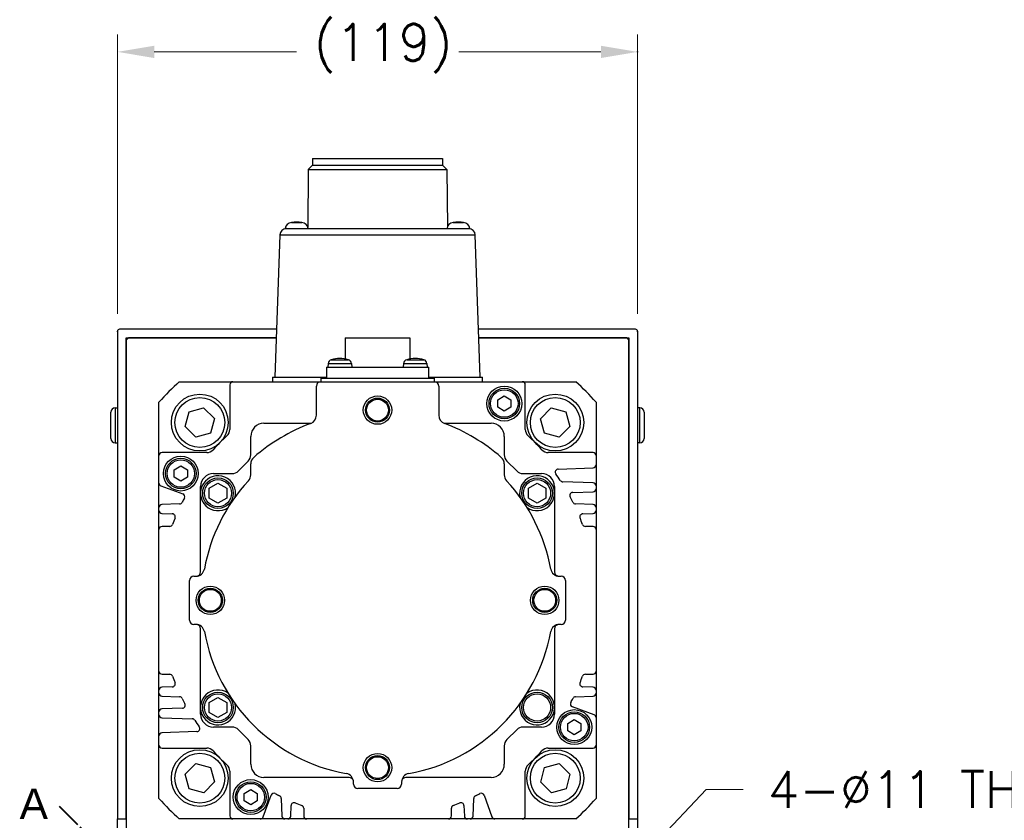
# Model space of a CAD drawing. Extents: x 22980 to 24665, y 3140 to 4328.
# Tile 7 of 19: x 24304 to 24529, y 3641 to 3824. Entities that reach past the tile are written whole.
import ezdxf

# ---------------------------------------------------------------- set-up
doc = ezdxf.new("R2010")
doc.units = 0
doc.header["$LTSCALE"] = 25.4
doc.linetypes.add('CHAIN', pattern=[0.3543, 0.2362, -0.0295, 0.0591, -0.0295])
doc.layers.get('0').update_dxf_attribs({"linetype": 'CONTINUOUS'})
doc.layers.add('ATA-DIM', color=252, linetype='CONTINUOUS', lineweight=25)
doc.layers.add('ATA-SECTION', color=3, linetype='CHAIN', lineweight=40)
doc.styles.get("Standard").update_dxf_attribs({"font": 'simplex.shx'})
doc.styles.add('주 문자 (ISO)', font='arial.ttf')
doc.dimstyles.new('ata_A1', dxfattribs={"dimtxt": 4.2, "dimasz": 4.2, "dimexe": 2, "dimexo": 2, "dimgap": 2, "dimtad": 0, "dimtih": 1, "dimtoh": 1, "dimdec": 6, "dimdsep": 46, "dimtxsty": 'Standard', "dimcen": 0, "dimclrd": 252, "dimclre": 252, "dimclrt": 4, "dimadec": 6, "dimazin": 2, "dimtfac": 1, "dimtdec": 6, "dimtofl": 0, "dimtmove": 0, "dimatfit": 3, "dimfxl": 0, "dimtolj": 1, "dimtzin": 0, "dimlwd": 0, "dimlwe": 0, "dimarcsym": 0})

# ---------------------------------------------------------------- blocks, each defined once
blk = doc.blocks.new('*D12288')
at = {"color": 0}
for p in [(24433.36, 3619.69), (24425.77, 3611.73)]:
    blk.add_point(p, dxfattribs=at)
at = {"layer": 'ATA-DIM', "color": 252, "lineweight": 0}
for p, q in [((24460.59, 3648.25), (24439.16, 3625.77)), ((24469.01, 3648.25), (24460.59, 3648.25))]:
    blk.add_line(p, q, dxfattribs=at)
at = {"layer": 'ATA-DIM', "color": 252}
blk.add_solid([(24438.15, 3626.74), (24440.17, 3624.81), (24433.36, 3619.69)], dxfattribs=at)
at = {"layer": 'ATA-DIM', "color": 4, "ltscale": 0.2, "insert": (24511.19, 3648.25), "char_height": 8.4, "attachment_point": 5}
blk.add_mtext('4-%%c11 THRU', dxfattribs=at)
blk = doc.blocks.new('*D12280')
at = {"color": 0}
for p in [(24444.88, 3816.93), (24325.88, 3753.02), (24444.88, 3753.02)]:
    blk.add_point(p, dxfattribs=at)
at = {"layer": 'ATA-DIM', "color": 252, "lineweight": 0}
for p, q in [((24325.88, 3757.02), (24325.88, 3820.93)), ((24444.88, 3757.02), (24444.88, 3820.93)), ((24334.28, 3816.93), (24366.8, 3816.93)), ((24436.48, 3816.93), (24403.95, 3816.93))]:
    blk.add_line(p, q, dxfattribs=at)
at = {"layer": 'ATA-DIM', "color": 252}
for points in [[(24334.28, 3818.33), (24334.28, 3815.53), (24325.88, 3816.93)], [(24436.48, 3815.53), (24436.48, 3818.33), (24444.88, 3816.93)]]:
    blk.add_solid(points, dxfattribs=at)
at = {"layer": 'ATA-DIM', "color": 4, "ltscale": 0.2, "insert": (24370.8, 3823.31), "char_height": 8.4, "attachment_point": 1}
blk.add_mtext('\\A1;(119)', dxfattribs=at)

msp = doc.modelspace()

# ---------------------------------------------------------------- linework, layer by layer
for p, q in [((24370.5054816, 3791.0185279), (24369.5054816, 3790.0185279)), ((24370.5054816, 3792.5185279), (24370.5054816, 3791.0185279)), ((24370.5054816, 3792.5185279), (24400.2454816, 3792.5185279)), ((24370.5054816, 3791.0185279), (24400.2454816, 3791.0185279)), ((24400.2454816, 3792.5185279), (24400.2454816, 3791.0185279)), ((24400.2454816, 3791.0185279), (24401.2454816, 3790.0185279)), ((24369.5054816, 3790.0185279), (24369.4081079, 3776.8730806)), ((24369.5054816, 3790.0185279), (24401.2454816, 3790.0185279)), ((24401.2454816, 3790.0185279), (24401.3428552, 3776.8730806)), ((24365.6735877, 3777.9145739), (24368.0773754, 3777.9145739)), ((24402.6735877, 3777.9145739), (24405.0773754, 3777.9145739)), ((24364.2754816, 3776.5185279), (24364.5113209, 3776.5185279)), ((24364.5113209, 3776.5185279), (24406.2396422, 3776.5185279)), ((24406.2396422, 3776.5185279), (24406.4754816, 3776.5185279)), ((24363.0122346, 3775.0708771), (24361.8754816, 3742.5185279)), ((24363.0122346, 3775.0708771), (24407.7387285, 3775.0708771)), ((24408.8754816, 3742.5185279), (24407.7387285, 3775.0708771)), ((24325.8754816, 3753.0185279), (24325.8754816, 3641.5185279)), ((24362.25961, 3753.5185279), (24326.3754816, 3753.5185279)), ((24444.3754816, 3753.5185279), (24408.4913531, 3753.5185279)), ((24444.8754816, 3753.0185279), (24444.8754816, 3641.5185279)), ((24327.8754816, 3751.0185279), (24328.3754816, 3751.5185279)), ((24327.8754816, 3641.5185279), (24327.8754816, 3751.5185279)), ((24327.8754816, 3751.5185279), (24362.1897685, 3751.5185279)), ((24327.8754816, 3751.0185279), (24327.8754816, 3619.6719286)), ((24362.1897685, 3751.5185279), (24328.3754816, 3751.5185279)), ((24377.9754816, 3751.5185279), (24377.9754816, 3746.7096163)), ((24377.9754816, 3751.5185279), (24392.7754816, 3751.5185279)), ((24392.7754816, 3751.5185279), (24392.7754816, 3746.7096163)), ((24408.5611946, 3751.5185279), (24442.8754816, 3751.5185279)), ((24442.3754816, 3751.5185279), (24408.5611946, 3751.5185279)), ((24442.3754816, 3751.5185279), (24442.8754816, 3751.0185279)), ((24442.8754816, 3751.5185279), (24442.8754816, 3641.5185279)), ((24442.8754816, 3619.6719286), (24442.8754816, 3751.0185279)), ((24374.7858543, 3746.5386366), (24378.7051088, 3746.5386366)), ((24392.0458543, 3746.5386366), (24395.9651088, 3746.5386366)), ((24373.6754816, 3744.8185279), (24397.0754816, 3744.8185279)), ((24373.6754816, 3744.8185279), (24373.6754816, 3742.3185279)), ((24374.0696062, 3745.6657768), (24373.9954816, 3744.8185279)), ((24374.0696062, 3745.6657768), (24379.4213569, 3745.6657768)), ((24379.4213569, 3745.6657768), (24379.4954816, 3744.8185279)), ((24391.3296062, 3745.6657768), (24391.2554816, 3744.8185279)), ((24391.3296062, 3745.6657768), (24396.6813569, 3745.6657768)), ((24396.6813569, 3745.6657768), (24396.7554816, 3744.8185279)), ((24397.0754816, 3742.3185279), (24397.0754816, 3744.8185279)), ((24340.0295887, 3741.5185279), (24352.2740891, 3741.5185279)), ((24352.2740891, 3741.5185279), (24372.3754816, 3741.5185279)), ((24361.3754816, 3742.5185279), (24361.3754816, 3741.5185279)), ((24361.3754816, 3742.5185279), (24373.6754816, 3742.5185279)), ((24372.3754816, 3742.3185279), (24398.3754816, 3742.3185279)), ((24372.3754816, 3742.3185279), (24372.3754816, 3741.5185279)), ((24372.3754816, 3741.5185279), (24398.3754816, 3741.5185279)), ((24397.0754816, 3742.5185279), (24409.3754816, 3742.5185279)), ((24398.3754816, 3741.5185279), (24398.3754816, 3742.3185279)), ((24398.3754816, 3741.5185279), (24418.4768724, 3741.5185279)), ((24409.3754816, 3741.5185279), (24409.3754816, 3742.5185279)), ((24418.4768724, 3741.5185279), (24430.7213744, 3741.5185279)), ((24351.578264, 3740.8227028), (24351.578264, 3730.5891926)), ((24371.3754816, 3733.8453811), (24371.3754816, 3740.5185279)), ((24399.3754816, 3740.5185279), (24399.3754816, 3733.8453811)), ((24419.1726974, 3730.5891926), (24419.1726974, 3740.8227028)), ((24412.8754816, 3737.3845533), (24414.3754816, 3738.2505787)), ((24412.8754816, 3735.6525025), (24412.8754816, 3737.3845533)), ((24414.3754816, 3738.2505787), (24415.8754816, 3737.3845533)), ((24415.8754816, 3737.3845533), (24415.8754816, 3735.6525025)), ((24325.3754816, 3735.5185279), (24325.8754816, 3735.5185279)), ((24325.3754816, 3735.5185279), (24325.3754816, 3727.5185279)), ((24335.3754807, 3724.6199195), (24335.3754816, 3736.8644207)), ((24342.2491862, 3734.6083561), (24345.5884848, 3735.5298143)), ((24345.5884848, 3735.5298143), (24348.0561402, 3733.0986259)), ((24414.3754816, 3734.7864771), (24412.8754816, 3735.6525025)), ((24415.8754816, 3735.6525025), (24414.3754816, 3734.7864771)), ((24422.681475, 3733.0488109), (24425.1126633, 3735.5164664)), ((24425.1126633, 3735.5164664), (24428.4653098, 3734.6448232)), ((24428.4653098, 3734.6448232), (24429.3867679, 3731.3055247)), ((24435.3754816, 3736.8644207), (24435.3754807, 3724.6199195)), ((24445.3754816, 3735.5185279), (24444.8754816, 3735.5185279)), ((24445.3754816, 3727.5185279), (24445.3754816, 3735.5185279)), ((24324.3754816, 3728.5185279), (24324.3754816, 3734.5185279)), ((24341.3775431, 3731.2557097), (24342.2491862, 3734.6083561)), ((24348.0561402, 3733.0986259), (24347.1844971, 3729.7459795)), ((24423.6029331, 3729.7095124), (24422.681475, 3733.0488109)), ((24446.3754816, 3734.5185279), (24446.3754816, 3728.5185279)), ((24343.8451985, 3728.8245213), (24341.3775431, 3731.2557097)), ((24359.3754816, 3732.0185279), (24370.1894886, 3732.0185279)), ((24400.5614745, 3732.0185279), (24411.3754816, 3732.0185279)), ((24429.3867679, 3731.3055247), (24426.9555796, 3728.8378692)), ((24347.1844971, 3729.7459795), (24343.8451985, 3728.8245213)), ((24356.3754816, 3724.766955), (24356.3754816, 3729.0185279)), ((24414.3754816, 3729.0185279), (24414.3754816, 3724.766955)), ((24426.9555796, 3728.8378692), (24423.6029331, 3729.7095124)), ((24325.3754816, 3727.5185279), (24325.8754816, 3727.5185279)), ((24445.3754816, 3727.5185279), (24444.8754816, 3727.5185279)), ((24335.3754807, 3718.3476981), (24335.3754807, 3724.6199195)), ((24346.304816, 3725.3157446), (24336.0713058, 3725.3157446)), ((24434.6796557, 3725.3157446), (24424.4461455, 3725.3157446)), ((24435.3754807, 3724.6199195), (24435.3754807, 3722.5085698)), ((24338.8754816, 3721.3845533), (24340.3754816, 3722.2505787)), ((24338.8754816, 3719.6525025), (24338.8754816, 3721.3845533)), ((24340.3754816, 3722.2505787), (24341.8754816, 3721.3845533)), ((24341.8754816, 3721.3845533), (24341.8754816, 3719.6525025)), ((24353.541268, 3721.1043143), (24355.7896951, 3723.3527414)), ((24356.3754816, 3720.2250167), (24356.3754816, 3722.7044622)), ((24414.3754816, 3722.7044622), (24414.3754816, 3720.2250167)), ((24414.961268, 3723.3527414), (24417.2096951, 3721.1043143)), ((24426.7082149, 3721.5339517), (24434.7039396, 3721.8131686)), ((24435.3754807, 3722.5085698), (24435.3754807, 3717.6855436)), ((24340.3754816, 3718.7864771), (24338.8754816, 3719.6525025)), ((24341.8754816, 3719.6525025), (24340.3754816, 3718.7864771)), ((24347.8754816, 3720.5185279), (24352.1270544, 3720.5185279)), ((24418.6239087, 3720.5185279), (24422.8754816, 3720.5185279)), ((24335.3754807, 3712.7153647), (24335.3754807, 3718.3476981)), ((24335.8333196, 3717.6938365), (24340.8048726, 3715.8843391)), ((24344.8754816, 3716.0185279), (24344.8754816, 3717.5185279)), ((24346.8754816, 3717.1732284), (24348.8754816, 3718.327929)), ((24346.8754816, 3714.8638273), (24346.8754816, 3717.1732284)), ((24348.8754816, 3718.327929), (24350.8754816, 3717.1732284)), ((24350.8754816, 3717.1732284), (24350.8754816, 3714.8638273)), ((24419.8754816, 3717.1732284), (24421.8754816, 3718.327929)), ((24419.8754816, 3714.8638273), (24419.8754816, 3717.1732284)), ((24421.8754816, 3718.327929), (24423.8754816, 3717.1732284)), ((24423.8754816, 3717.1732284), (24423.8754816, 3714.8638273)), ((24425.8754816, 3717.5185279), (24425.8754816, 3716.0185279)), ((24434.7039396, 3718.3809448), (24427.7443482, 3718.6239791)), ((24435.3754807, 3717.6855436), (24435.3754807, 3717.041373)), ((24435.3754807, 3717.041373), (24435.3754807, 3712.7153647)), ((24344.8754816, 3698.0185279), (24344.8754816, 3716.0185279)), ((24348.8754816, 3713.7091268), (24346.8754816, 3714.8638273)), ((24350.8754816, 3714.8638273), (24348.8754816, 3713.7091268)), ((24421.8754816, 3713.7091268), (24419.8754816, 3714.8638273)), ((24423.8754816, 3714.8638273), (24421.8754816, 3713.7091268)), ((24425.8754816, 3716.0185279), (24425.8754816, 3698.0185279)), ((24430.0230419, 3716.1825112), (24434.7039396, 3716.3459718)), ((24335.3754807, 3712.071194), (24335.3754807, 3712.7153647)), ((24340.0844686, 3713.5517566), (24336.0470218, 3713.4107659)), ((24434.7039396, 3713.4107659), (24430.6664929, 3713.5517566)), ((24435.3754807, 3712.7153647), (24435.3754807, 3712.071194)), ((24335.3754807, 3707.7213112), (24335.3754807, 3712.071194)), ((24336.0470218, 3711.3757929), (24338.4309126, 3711.2925456)), ((24432.3200489, 3711.2925456), (24434.7039396, 3711.3757929)), ((24435.3754807, 3712.071194), (24435.3754807, 3707.7213112)), ((24335.3754807, 3675.3157446), (24335.3754807, 3707.7213112)), ((24337.8307377, 3708.4171362), (24336.0713058, 3708.4171362)), ((24434.6796557, 3708.4171362), (24432.9202238, 3708.4171362)), ((24435.3754807, 3707.7213112), (24435.3754807, 3675.3157446)), ((24343.3754816, 3697.0185279), (24343.7964905, 3697.0185279)), ((24426.9544726, 3697.0185279), (24427.3754816, 3697.0185279)), ((24342.3754816, 3687.0185279), (24342.3754816, 3696.0185279)), ((24428.3754816, 3696.0185279), (24428.3754816, 3687.0185279)), ((24343.7964905, 3686.0185279), (24343.3754816, 3686.0185279)), ((24427.3754816, 3686.0185279), (24426.9544726, 3686.0185279)), ((24344.8754816, 3667.0185279), (24344.8754816, 3685.0185279)), ((24425.8754816, 3685.0185279), (24425.8754816, 3667.0185279)), ((24335.3754807, 3670.9658617), (24335.3754807, 3675.3157446)), ((24336.0713058, 3674.6199195), (24337.8307377, 3674.6199195)), ((24432.9202238, 3674.6199195), (24434.6796557, 3674.6199195)), ((24435.3754807, 3675.3157446), (24435.3754807, 3670.9658617)), ((24338.4309126, 3671.7445102), (24336.0470218, 3671.6612629)), ((24434.7039396, 3671.6612629), (24432.3200489, 3671.7445102)), ((24335.3754807, 3670.321691), (24335.3754807, 3670.9658617)), ((24335.3754807, 3665.9956828), (24335.3754807, 3670.321691)), ((24336.0470218, 3669.6262899), (24340.0844686, 3669.4852991)), ((24346.8754816, 3668.1732284), (24348.8754816, 3669.327929)), ((24348.8754816, 3669.327929), (24350.8754816, 3668.1732284)), ((24430.6664929, 3669.4852991), (24434.7039396, 3669.6262899)), ((24435.3754807, 3670.9658617), (24435.3754807, 3670.321691)), ((24435.3754807, 3670.321691), (24435.3754807, 3664.6893576)), ((24346.8754816, 3665.8638273), (24346.8754816, 3668.1732284)), ((24350.8754816, 3668.1732284), (24350.8754816, 3665.8638273)), ((24434.9176419, 3665.3432193), (24429.9460888, 3667.1527166)), ((24335.3754807, 3665.3515121), (24335.3754807, 3665.9956828)), ((24335.3754807, 3660.528486), (24335.3754807, 3665.3515121)), ((24340.7279196, 3666.8545445), (24336.0470218, 3666.691084)), ((24344.8754816, 3665.5185279), (24344.8754816, 3667.0185279)), ((24348.8754816, 3664.7091268), (24346.8754816, 3665.8638273)), ((24350.8754816, 3665.8638273), (24348.8754816, 3664.7091268)), ((24425.8754816, 3667.0185279), (24425.8754816, 3665.5185279)), ((24336.0470218, 3664.6561109), (24343.0066133, 3664.4130767)), ((24428.8754816, 3663.3845533), (24430.3754816, 3664.2505787)), ((24428.8754816, 3661.6525025), (24428.8754816, 3663.3845533)), ((24430.3754816, 3664.2505787), (24431.8754816, 3663.3845533)), ((24431.8754816, 3663.3845533), (24431.8754816, 3661.6525025)), ((24435.3754807, 3664.6893576), (24435.3754807, 3658.4171362)), ((24335.3754807, 3658.4171362), (24335.3754807, 3660.528486)), ((24344.0427466, 3661.503104), (24336.0470218, 3661.2238872)), ((24352.1270544, 3662.5185279), (24347.8754816, 3662.5185279)), ((24355.7896951, 3659.6843143), (24353.541268, 3661.9327414)), ((24417.2096951, 3661.9327414), (24414.961268, 3659.6843143)), ((24422.8754816, 3662.5185279), (24418.6239087, 3662.5185279)), ((24430.3754816, 3660.7864771), (24428.8754816, 3661.6525025)), ((24431.8754816, 3661.6525025), (24430.3754816, 3660.7864771)), ((24335.3754816, 3646.172635), (24335.3754807, 3658.4171362)), ((24356.3754816, 3654.0185279), (24356.3754816, 3658.2701008)), ((24414.3754816, 3658.2701008), (24414.3754816, 3654.0185279)), ((24435.3754807, 3658.4171362), (24435.3754816, 3646.172635)), ((24336.0713058, 3657.7213112), (24346.304816, 3657.7213112)), ((24424.4461455, 3657.7213112), (24434.6796557, 3657.7213112)), ((24341.3641952, 3651.7315311), (24343.7953835, 3654.1991865)), ((24343.7953835, 3654.1991865), (24347.14803, 3653.3275434)), ((24423.566466, 3653.2910763), (24426.9057646, 3654.2125344)), ((24426.9057646, 3654.2125344), (24429.37342, 3651.7813461)), ((24342.2856533, 3648.3922325), (24341.3641952, 3651.7315311)), ((24347.14803, 3653.3275434), (24348.0694881, 3649.9882448)), ((24351.578264, 3652.4478631), (24351.578264, 3642.2143529)), ((24419.1726974, 3642.2143529), (24419.1726974, 3652.4478631)), ((24422.6948229, 3649.9384298), (24423.566466, 3653.2910763)), ((24429.37342, 3651.7813461), (24428.5017769, 3648.4286996)), ((24348.0694881, 3649.9882448), (24345.6382998, 3647.5205894)), ((24378.8754816, 3651.0185279), (24359.3754816, 3651.0185279)), ((24379.8754816, 3649.5185279), (24379.8754816, 3649.9395368)), ((24390.8754816, 3649.9395368), (24390.8754816, 3649.5185279)), ((24411.3754816, 3651.0185279), (24391.8754816, 3651.0185279)), ((24425.1624783, 3647.5072415), (24422.6948229, 3649.9384298)), ((24345.6382998, 3647.5205894), (24342.2856533, 3648.3922325)), ((24354.8754816, 3647.3845533), (24356.3754816, 3648.2505787)), ((24354.8754816, 3645.6525025), (24354.8754816, 3647.3845533)), ((24356.3754816, 3648.2505787), (24357.8754816, 3647.3845533)), ((24357.8754816, 3647.3845533), (24357.8754816, 3645.6525025)), ((24359.2001721, 3641.9763667), (24361.0096695, 3646.9479198)), ((24389.8754816, 3648.5185279), (24380.8754816, 3648.5185279)), ((24409.741292, 3646.9479198), (24411.5507893, 3641.9763667)), ((24428.5017769, 3648.4286996), (24425.1624783, 3647.5072415)), ((24356.3754816, 3644.7864771), (24354.8754816, 3645.6525025)), ((24357.8754816, 3645.6525025), (24356.3754816, 3644.7864771)), ((24363.342252, 3646.2275157), (24363.4832427, 3642.190069)), ((24365.5182158, 3642.190069), (24365.6014631, 3644.5739597)), ((24405.1494984, 3644.5739597), (24405.2327457, 3642.190069)), ((24407.2677187, 3642.190069), (24407.4087095, 3646.2275157)), ((24368.4768724, 3643.9737848), (24368.4768724, 3642.2143529)), ((24402.2740891, 3642.2143529), (24402.2740891, 3643.9737848)), ((24325.8754816, 3638.0185279), (24325.8754816, 3641.5185279)), ((24325.8754816, 3641.5185279), (24327.8754816, 3641.5185279)), ((24352.2740891, 3641.5185279), (24340.0295887, 3641.5185279)), ((24358.5463105, 3641.5185279), (24352.2740891, 3641.5185279)), ((24364.1786439, 3641.5185279), (24358.5463105, 3641.5185279)), ((24364.8228146, 3641.5185279), (24364.1786439, 3641.5185279)), ((24369.1726974, 3641.5185279), (24364.8228146, 3641.5185279)), ((24401.578264, 3641.5185279), (24369.1726974, 3641.5185279)), ((24405.9281469, 3641.5185279), (24401.578264, 3641.5185279)), ((24406.5723176, 3641.5185279), (24405.9281469, 3641.5185279)), ((24412.204651, 3641.5185279), (24406.5723176, 3641.5185279)), ((24418.4768724, 3641.5185279), (24412.204651, 3641.5185279)), ((24430.7213744, 3641.5185279), (24418.4768724, 3641.5185279)), ((24442.8754816, 3641.5185279), (24444.8754816, 3641.5185279)), ((24444.8754816, 3641.5185279), (24444.8754816, 3638.0185279))]:
    msp.add_line(p, q)
for centre, radius in [((24414.3754816, 3736.5185279), 4), ((24414.3754816, 3736.5185279), 3.5), ((24414.3754816, 3736.5185279), 3.15), ((24344.7168416, 3732.1771678), 6.5), ((24344.7168416, 3732.1771678), 5.7), ((24385.3754816, 3735.0185279), 3.25), ((24385.3754816, 3735.0185279), 2.75), ((24385.3754816, 3735.0185279), 2.5), ((24426.0341215, 3732.1771678), 6.5), ((24426.0341215, 3732.1771678), 5.7), ((24340.3754816, 3720.5185279), 4), ((24340.3754816, 3720.5185279), 3.5), ((24340.3754816, 3720.5185279), 3.15), ((24348.8754816, 3716.0185279), 3.5), ((24348.8754816, 3716.0185279), 3.1), ((24421.8754816, 3716.0185279), 3.5), ((24421.8754816, 3716.0185279), 3.1), ((24347.1254816, 3691.5185279), 3.25), ((24347.1254816, 3691.5185279), 2.75), ((24423.6254816, 3691.5185279), 3.25), ((24423.6254816, 3691.5185279), 2.75), ((24347.1254816, 3691.5185279), 2.5), ((24423.6254816, 3691.5185279), 2.5), ((24348.8754816, 3667.0185279), 3.5), ((24348.8754816, 3667.0185279), 3.1), ((24421.8754816, 3667.0185279), 3.5), ((24421.8754816, 3667.0185279), 3.1), ((24430.3754816, 3662.5185279), 4), ((24430.3754816, 3662.5185279), 3.5), ((24430.3754816, 3662.5185279), 3.15), ((24344.7168416, 3650.859888), 6.5), ((24344.7168416, 3650.859888), 5.7), ((24385.3754816, 3653.2685279), 3.25), ((24385.3754816, 3653.2685279), 2.75), ((24426.0341215, 3650.859888), 6.5), ((24426.0341215, 3650.859888), 5.7), ((24385.3754816, 3653.2685279), 2.5), ((24356.3754816, 3646.5185279), 4), ((24356.3754816, 3646.5185279), 3.5), ((24356.3754816, 3646.5185279), 3.15)]:
    msp.add_circle(centre, radius)
for centre, radius, start, end in [((24365.7720965, 3776.4178121), 1.5, 93.765468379, 176.150043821), ((24366.8754816, 3771.0185279), 7, 80.113375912, 99.886624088), ((24367.9788666, 3776.4178121), 1.5, 3.849956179, 86.234531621), ((24402.7720965, 3776.4178121), 1.5, 93.765468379, 176.150043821), ((24403.8754816, 3771.0185279), 7, 80.113375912, 99.886624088), ((24404.9788666, 3776.4178121), 1.5, 3.849956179, 86.234531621), ((24364.5113209, 3775.0185279), 1.5, 90, 178), ((24406.2396422, 3775.0185279), 1.5, 2, 90), ((24326.3754816, 3753.0185279), 0.5, 90, 180), ((24444.3754816, 3753.0185279), 0.5, 0, 90), ((24375.0658009, 3745.578621), 1, 106.257021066, 175.000000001), ((24376.7454816, 3739.8185279), 7, 73.742973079, 106.257026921), ((24378.4251622, 3745.578621), 1, 4.999999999, 73.742978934), ((24392.3258009, 3745.578621), 1, 106.257021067, 175.000000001), ((24394.0054816, 3739.8185279), 7, 73.742973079, 106.257026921), ((24395.6851622, 3745.578621), 1, 4.999999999, 73.742978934), ((24385.3754816, 3691.5185279), 67.5, 132.205446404, 137.794553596), ((24352.2740891, 3740.8227028), 0.695825, 89.999999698, 180), ((24372.3754816, 3740.5185279), 1, 90, 180), ((24398.3754816, 3740.5185279), 1, 0, 90), ((24418.4768724, 3740.8227028), 0.6958251, 0, 90.000000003), ((24385.3754816, 3691.5185279), 67.5, 42.205446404, 47.794553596), ((24325.3754816, 3734.5185279), 1, 90, 180), ((24445.3754816, 3734.5185279), 1, 0, 90), ((24369.3754816, 3733.8453811), 2, 290.707124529, 0), ((24401.3754816, 3733.8453811), 2, 180, 249.292875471), ((24349.5901925, 3730.5891926), 1.9880716, 312.486940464, 0), ((24359.3754816, 3729.0185279), 3, 90, 180), ((24385.3754816, 3691.5185279), 43.25, 110.707124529, 130.885192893), ((24385.3754816, 3691.5185279), 43.25, 49.114807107, 69.292875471), ((24411.3754816, 3729.0185279), 3, 0, 90), ((24421.160769, 3730.5891926), 1.9880716, 180, 227.513059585), ((24325.3754816, 3728.5185279), 1, 180, 270), ((24385.3754808, 3691.5185279), 50.9940358, 132.486940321, 137.513059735), ((24385.3754807, 3691.5185279), 50.9940358, 42.486939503, 47.513059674), ((24445.3754816, 3728.5185279), 1, 270, 0), ((24346.304816, 3727.3038162), 1.9880716, 269.99999977, 317.513059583), ((24424.4461455, 3727.3038162), 1.9880716, 222.486959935, 270.000000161), ((24336.0713058, 3724.6199195), 0.6958251, 90.00000122, 180), ((24354.3754816, 3724.766955), 2, 315, 0), ((24358.3754816, 3722.7044622), 2, 130.885192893, 180), ((24412.3754816, 3722.7044622), 2, 0, 49.114807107), ((24416.3754816, 3724.766955), 2, 180, 225), ((24434.6796557, 3724.6199195), 0.6958251, 0, 90), ((24426.7324988, 3720.8385506), 0.6958251, 91.999999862, 215.334701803), ((24434.6796557, 3722.5085698), 0.6958251, 271.999999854, 0), ((24347.8754816, 3717.5185279), 3, 90, 180), ((24348.8754816, 3716.0185279), 4, 347.077132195, 305.181246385), ((24385.3754816, 3691.5185279), 40.25, 137.199825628, 169.77496314), ((24352.1270544, 3722.5185279), 2, 270, 315), ((24354.3754816, 3720.2250167), 2, 317.199850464, 0), ((24416.3754816, 3720.2250167), 2, 180, 222.800173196), ((24385.3754816, 3691.5185279), 40.25, 10.22503686, 42.800173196), ((24418.6239087, 3722.5185279), 2, 225, 270), ((24421.8754816, 3716.0185279), 4, 234.818753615, 192.922867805), ((24422.8754816, 3717.5185279), 3, 0, 90), ((24385.3754807, 3691.5185279), 50, 33.256317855, 35.334701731), ((24427.7686321, 3719.3193803), 0.695825, 213.25631749, 267.999999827), ((24336.0713058, 3718.3476981), 0.695825, 179.999998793, 249.999999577), ((24434.6796557, 3717.6855436), 0.6958251, 0, 88.000000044), ((24434.6796557, 3717.041373), 0.6958251, 271.999999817, 0), ((24385.3754807, 3691.5185278), 50, 152.112964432, 153.363294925), ((24340.5668864, 3715.2304775), 0.695825, 332.11296468, 69.999999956), ((24430.0473258, 3715.4871101), 0.6958251, 91.999999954, 208.223150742), ((24385.3754807, 3691.5185279), 50, 26.636804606, 28.215582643), ((24336.0713058, 3712.7153647), 0.6958251, 92.000000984, 180), ((24340.0601847, 3714.2471578), 0.6958251, 271.999999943, 333.356032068), ((24430.6907768, 3714.2471578), 0.695825, 206.636804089, 267.999999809), ((24434.6796557, 3712.7153647), 0.6958251, 0, 88.000000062), ((24336.0713058, 3712.071194), 0.695825, 179.999999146, 268.000000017), ((24338.4066286, 3710.5971444), 0.6958251, 337.893147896, 88.000000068), ((24385.3754807, 3691.5185278), 50, 157.893147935, 159.692475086), ((24432.3443329, 3710.5971444), 0.6958251, 91.999999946, 202.104765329), ((24385.3754808, 3691.5185278), 50, 20.307524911, 22.106881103), ((24434.6796557, 3712.071194), 0.6958251, 271.99999981, 0), ((24336.0713058, 3707.7213112), 0.6958251, 90, 180), ((24337.8307377, 3709.1129613), 0.695825, 269.99999962, 339.692474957), ((24432.9202238, 3709.1129613), 0.6958251, 200.307525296, 270.000000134), ((24434.6796557, 3707.7213112), 0.6958251, 0, 90), ((24343.7964905, 3699.0185279), 2, 270, 349.77496314), ((24426.9544726, 3699.0185279), 2, 190.22503686, 270), ((24343.3754816, 3696.0185279), 1, 90, 180), ((24343.8754816, 3698.0185279), 1, 280.907887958, 0), ((24426.8754816, 3698.0185279), 1, 180, 259.092112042), ((24427.3754816, 3696.0185279), 1, 0, 90), ((24343.3754816, 3687.0185279), 1, 180, 270), ((24343.7964905, 3684.0185279), 2, 10.22503686, 90), ((24343.8754816, 3685.0185279), 1, 0, 79.092112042), ((24426.9544726, 3684.0185279), 2, 90, 169.77496314), ((24426.8754816, 3685.0185279), 1, 100.907887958, 180), ((24427.3754816, 3687.0185279), 1, 270, 0), ((24385.3754816, 3691.5185279), 40.25, 190.22503686, 259.77496314), ((24385.3754816, 3691.5185279), 40.25, 280.22503686, 349.77496314), ((24336.0713058, 3675.3157446), 0.695825, 180, 270), ((24337.8307377, 3673.9240945), 0.6958251, 20.307524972, 90.000000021), ((24385.3754807, 3691.518528), 50, 200.307524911, 202.106909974), ((24385.3754808, 3691.518528), 50, 337.893147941, 339.692475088), ((24432.9202238, 3673.9240945), 0.6958251, 89.999999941, 159.692475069), ((24434.6796557, 3675.3157446), 0.695825, 270, 0), ((24336.0713058, 3670.9658617), 0.6958251, 92.000000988, 180), ((24338.4066286, 3672.4399114), 0.6958251, 271.999999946, 22.102690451), ((24432.3443329, 3672.4399114), 0.695825, 157.893147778, 268.00000011), ((24434.6796557, 3670.9658617), 0.6958251, 0, 88.000000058), ((24336.0713058, 3670.321691), 0.695825, 179.999999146, 267.999999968), ((24340.0601846, 3668.789898), 0.695825, 26.636804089, 87.999999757), ((24348.8754816, 3667.0185279), 4, 54.818753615, 12.922867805), ((24421.8754816, 3667.0185279), 4, 167.077132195, 125.181246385), ((24430.6907768, 3668.7898979), 0.6958251, 91.999999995, 153.356031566), ((24434.6796557, 3670.321691), 0.6958251, 271.999999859, 0), ((24385.3754808, 3691.5185278), 50, 206.636804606, 208.215804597), ((24340.7036356, 3667.5499457), 0.6958251, 271.999999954, 28.207201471), ((24430.184075, 3667.8065783), 0.695825, 152.112964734, 249.999999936), ((24385.3754808, 3691.518528), 50, 332.112964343, 333.363294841), ((24336.0713058, 3665.9956828), 0.6958251, 92.000000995, 180), ((24336.0713058, 3665.3515121), 0.695825, 179.999999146, 268.000000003), ((24347.8754816, 3665.5185279), 3, 180, 270), ((24422.8754816, 3665.5185279), 3, 270, 0), ((24434.6796557, 3664.6893576), 0.6958251, 0, 69.999999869), ((24342.9823294, 3663.7176755), 0.6958251, 33.256263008, 88.0000004), ((24385.3754807, 3691.5185279), 50, 213.256318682, 215.334701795), ((24344.0184626, 3662.1985052), 0.6958251, 271.999999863, 35.334701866), ((24336.0713058, 3660.528486), 0.6958251, 92.000001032, 180), ((24352.1270544, 3660.5185279), 2, 45, 90), ((24418.6239087, 3660.5185279), 2, 90, 135), ((24336.0713058, 3658.4171362), 0.695825, 180, 270), ((24354.3754816, 3658.2701008), 2, 0, 45), ((24416.3754816, 3658.2701008), 2, 135, 180), ((24434.6796557, 3658.4171362), 0.695825, 269.999999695, 0), ((24346.304816, 3655.7332396), 1.9880716, 42.486906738, 90.000000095), ((24385.3754808, 3691.5185279), 50.9940358, 222.48694157, 227.513059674), ((24385.3754807, 3691.5185279), 50.9940358, 312.486940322, 317.513059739), ((24424.4461455, 3655.7332396), 1.9880716, 89.999999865, 137.513059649), ((24349.5901925, 3652.4478631), 1.9880716, 0, 47.513059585), ((24359.3754816, 3654.0185279), 3, 180, 270), ((24411.3754816, 3654.0185279), 3, 270, 0), ((24421.160769, 3652.4478631), 1.9880716, 132.486940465, 180), ((24377.8754816, 3649.9395368), 2, 0, 79.77496314), ((24392.8754816, 3649.9395368), 2, 100.22503686, 180), ((24378.8754816, 3650.0185279), 1, 10.907887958, 90), ((24380.8754816, 3649.5185279), 1, 180, 270), ((24389.8754816, 3649.5185279), 1, 270, 0), ((24391.8754816, 3650.0185279), 1, 90, 169.092112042), ((24361.6635311, 3646.7099336), 0.6958251, 62.112885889, 159.999999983), ((24385.3754811, 3691.5185277), 50, 242.112965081, 243.363177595), ((24362.6468508, 3646.2032318), 0.695825, 1.999999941, 63.364431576), ((24408.1041107, 3646.2032318), 0.695825, 116.636805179, 178.000000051), ((24385.3754803, 3691.5185277), 50, 296.63680519, 297.887036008), ((24409.0874303, 3646.7099336), 0.695825, 19.999999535, 117.88703607), ((24385.3754816, 3691.5185279), 67.5, 222.205446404, 227.794553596), ((24366.2968642, 3644.5496758), 0.6958251, 67.893203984, 177.999999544), ((24385.375481, 3691.5185278), 50, 247.893146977, 249.692365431), ((24367.7810473, 3643.9737848), 0.6958251, 0, 69.700340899), ((24402.9699141, 3643.9737848), 0.6958251, 110.307524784, 180), ((24385.3754806, 3691.5185278), 50, 290.307524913, 292.106852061), ((24404.4540972, 3644.5496758), 0.695825, 1.999999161, 112.106852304), ((24385.3754816, 3691.5185279), 67.5, 312.205446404, 317.794553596), ((24352.2740891, 3642.2143529), 0.6958251, 180, 270), ((24358.5463105, 3642.2143529), 0.695825, 269.99999996, 340.000000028), ((24364.1786439, 3642.2143529), 0.6958251, 182.000001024, 270.000000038), ((24364.8228146, 3642.2143529), 0.695825, 270.000000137, 357.999999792), ((24369.1726974, 3642.2143529), 0.6958251, 180, 270.000000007), ((24401.578264, 3642.2143529), 0.695825, 269.999999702, 0), ((24405.9281469, 3642.2143529), 0.6958251, 182.000000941, 270.000000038), ((24406.5723176, 3642.2143529), 0.695825, 269.999998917, 358.000000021), ((24412.204651, 3642.2143529), 0.695825, 199.999999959, 270.000000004), ((24418.4768724, 3642.2143529), 0.695825, 269.999999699, 0)]:
    msp.add_arc(centre, radius, start, end)
at = {"layer": 'ATA-SECTION'}
msp.add_line((24312.5189791, 3644.4841883), (24319.6350271, 3637.3574786), dxfattribs=at)

# ---------------------------------------------------------------- texts
at = {"layer": 'ATA-SECTION', "insert": (24303.4735789, 3641.4837371), "char_height": 6.9999999, "attachment_point": 7, "style": '주 문자 (ISO)'}
msp.add_mtext('A', dxfattribs=at)

# ---------------------------------------------------------------- dimensions: what is measured, and where the dimension line sits
at = {"layer": 'ATA-DIM'}
dim = msp.add_linear_dim(base=(24444.8754816, 3816.9306586), p1=(24325.8754816, 3753.0185279), p2=(24444.8754816, 3753.0185279), angle=180, text='(<>)', dimstyle='ata_A1', override={"dimscale": 2, "dimdec": 3, "dimtol": 0, "dimlim": 0, "dimtp": 0, "dimtm": 0, "dimtfac": 0.857143, "dimtdec": 2, "dimtolj": 1, "dimtzin": 0}, dxfattribs=at)
dim.commit()
dim.dimension.update_dxf_attribs({"geometry": '*D12280', "text_midpoint": (24385.3754816, 3816.9306586), "dimtype": 160})
dim = msp.add_diameter_dim_2p(p1=(24425.7746009, 3611.7318021), p2=(24433.3647098, 3619.6936013), text='4-<> THRU', dimstyle='ata_A1', override={"dimscale": 2, "dimtp": 0.1, "dimtm": 0.1, "dimtfac": 0.71, "dimtdec": 3, "dimtolj": 0, "dimtzin": 8}, dxfattribs=at)
dim.commit()
dim.dimension.update_dxf_attribs({"geometry": '*D12288', "text_midpoint": (24511.1863827, 3648.2483293), "dimtype": 163})

doc.saveas('drawing.dxf')
